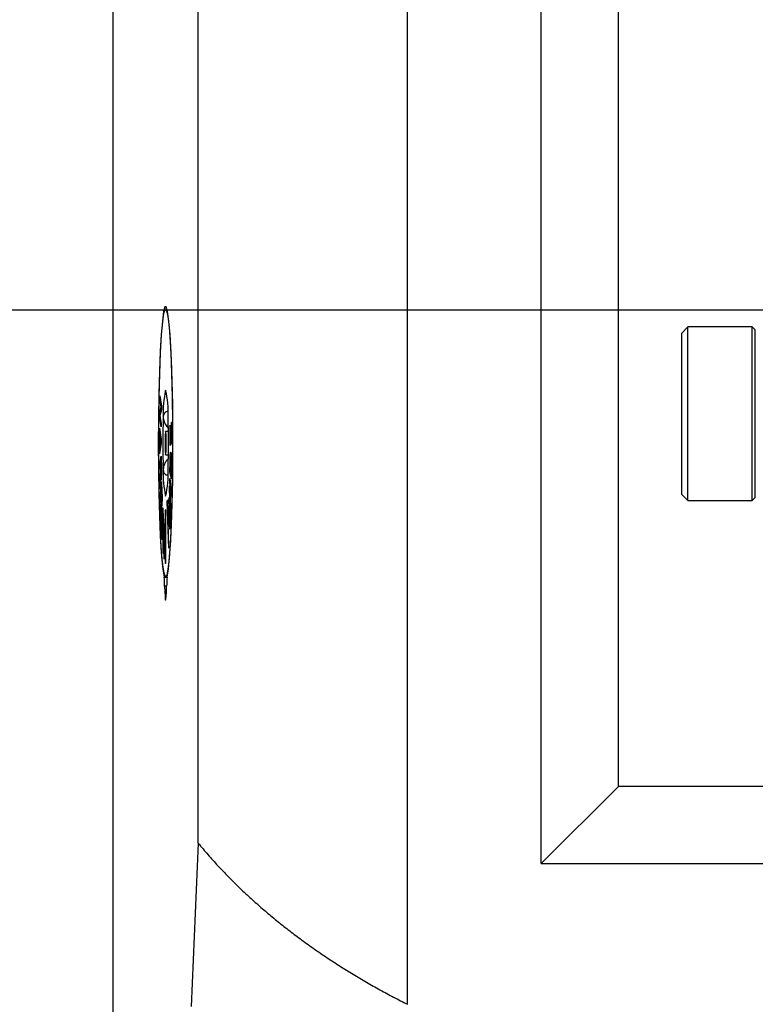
# Model space of a CAD drawing. Header units: millimetres. Extents: x 0 to 1737, y 0 to 594.
# Tile 33 of 42: x 1355 to 1373, y 200 to 224. Entities that reach past the tile are written whole.
import ezdxf

# ---------------------------------------------------------------- set-up
doc = ezdxf.new("R2010")
doc.units = ezdxf.units.MM
doc.header["$PDSIZE"] = -1
doc.layers.add('SLD-0', color=7, linetype='Continuous')
doc.styles.add('SLDTEXTSTYLE0', font='TXT', dxfattribs={"width": 0.75})
doc.dimstyles.new('SLDDIMSTYLE1', dxfattribs={"dimtxt": 3.5, "dimasz": 3.2, "dimexe": 0, "dimexo": 0.0625, "dimgap": 0.875, "dimtad": 1, "dimdec": 1, "dimlfac": 3, "dimrnd": 1e-09, "dimzin": 4, "dimdsep": 46, "dimtxsty": 'SLDTEXTSTYLE0', "dimsah": 1, "dimcen": 0.09, "dimadec": 0, "dimazin": 1, "dimtfac": 1, "dimtdec": 1, "dimtofl": 0, "dimtmove": 0, "dimatfit": 3, "dimfxl": 1, "dimfrac": 2, "dimtolj": 1, "dimtzin": 12, "dimarcsym": 0})
doc.dimstyles.new('SLDDIMSTYLE4', dxfattribs={"dimtxt": 3.5, "dimasz": 3.2, "dimexe": 0, "dimexo": 0.0625, "dimgap": 0.875, "dimtad": 1, "dimdec": 1, "dimlfac": 3, "dimrnd": 1e-09, "dimzin": 4, "dimdsep": 46, "dimtxsty": 'SLDTEXTSTYLE0', "dimsah": 1, "dimcen": 0.09, "dimadec": 0, "dimazin": 1, "dimtfac": 1, "dimtdec": 1, "dimtmove": 0, "dimatfit": 0, "dimfxl": 1, "dimfrac": 2, "dimtolj": 1, "dimtzin": 12, "dimarcsym": 0})

# ---------------------------------------------------------------- blocks, each defined once
blk = doc.blocks.new('*D84')
at = {"layer": 'Defpoints', "color": 0, "transparency": 16777216}
for p in [(1381.458, 214.562), (1394.125, 214.562), (1394.125, 168.495)]:
    blk.add_point(p, dxfattribs=at)
at = {"layer": 'SLD-0', "color": 0, "lineweight": -2, "transparency": 16777216}
for p, q in [((1381.458, 214.499), (1381.458, 168.495)), ((1394.125, 214.499), (1394.125, 168.495)), ((1381.458, 168.495), (1355.508, 168.495)), ((1390.925, 168.495), (1384.658, 168.495))]:
    blk.add_line(p, q, dxfattribs=at)
at = {"layer": 'SLD-0', "color": 0, "transparency": 16777216}
for points in [[(1384.658, 169.028), (1384.658, 167.962), (1381.458, 168.495)], [(1390.925, 169.028), (1390.925, 167.962), (1394.125, 168.495)]]:
    blk.add_solid(points, dxfattribs=at)
at = {"layer": 'SLD-0', "color": 0, "transparency": 16777216, "insert": (1366.883, 172.87), "char_height": 3.5, "attachment_point": 2, "style": 'SLDTEXTSTYLE0'}
blk.add_mtext('\\A1;38.0 [1.50]', dxfattribs=at)
blk = doc.blocks.new('*D87')
at = {"layer": 'Defpoints', "color": 0, "transparency": 16777216}
for p in [(1378.855, 242.145), (1346.892, 217.145), (1378.843, 217.145)]:
    blk.add_point(p, dxfattribs=at)
at = {"layer": 'SLD-0', "color": 0, "lineweight": -2, "transparency": 16777216}
for p, q in [((1378.792, 242.145), (1346.892, 242.145)), ((1346.892, 238.945), (1346.892, 220.345)), ((1378.78, 217.145), (1346.892, 217.145))]:
    blk.add_line(p, q, dxfattribs=at)
at = {"layer": 'SLD-0', "color": 0, "transparency": 16777216}
for points in [[(1346.358, 238.945), (1347.425, 238.945), (1346.892, 242.145)], [(1346.358, 220.345), (1347.425, 220.345), (1346.892, 217.145)]]:
    blk.add_solid(points, dxfattribs=at)
at = {"layer": 'SLD-0', "color": 0, "transparency": 16777216, "insert": (1342.517, 229.645), "char_height": 3.5, "attachment_point": 2, "rotation": 90, "style": 'SLDTEXTSTYLE0'}
blk.add_mtext('\\A1;75.0 [2.95]', dxfattribs=at)

msp = doc.modelspace()

# ---------------------------------------------------------------- linework, layer by layer
at = {"color": 7, "linetype": 'Continuous', "lineweight": 25}
for p, q in [((1356.958474, 192.517051), (1356.958474, 505.139528)), ((1364.291807, 199.838881), (1364.291807, 497.817697)), ((1367.625141, 203.344956), (1367.625141, 494.311622)), ((1359.078566, 203.854727), (1359.078566, 493.801851)), ((1369.549642, 205.269457), (1369.549642, 492.387122)), ((1358.305982, 217.161622), (1358.26673, 217.161622)), ((1371.281341, 216.728289), (1371.125141, 216.572089)), ((1371.125141, 212.551156), (1371.125141, 216.572089)), ((1372.878474, 216.728289), (1371.281341, 216.728289)), ((1371.281341, 212.394956), (1371.281341, 216.728289)), ((1372.958474, 216.648289), (1372.878474, 216.728289)), ((1372.878474, 212.394956), (1372.878474, 216.728289)), ((1372.958474, 212.474956), (1372.958474, 216.648289)), ((1358.121403, 214.925394), (1358.122817, 215.008882)), ((1358.136287, 214.925561), (1358.121403, 214.925394)), ((1358.154267, 214.72206), (1358.121403, 214.925394)), ((1358.122817, 215.008882), (1358.164641, 214.750171)), ((1358.114061, 214.492539), (1358.115571, 214.581447)), ((1358.115571, 214.581447), (1358.154267, 214.72206)), ((1358.141179, 214.581057), (1358.115571, 214.581447)), ((1358.163131, 214.661263), (1358.124462, 214.519975)), ((1358.164163, 214.722016), (1358.154267, 214.72206)), ((1358.164641, 214.750171), (1358.163131, 214.661263)), ((1358.12887, 214.492705), (1358.114061, 214.492539)), ((1358.155885, 214.233827), (1358.114061, 214.492539)), ((1358.124462, 214.519975), (1358.157299, 214.316809)), ((1358.157299, 214.316809), (1358.155885, 214.233827)), ((1358.39607, 214.270415), (1358.40121, 214.278801)), ((1358.40121, 214.278801), (1358.402901, 213.899477)), ((1358.415922, 214.344484), (1358.421088, 214.352873)), ((1358.417799, 213.923577), (1358.415922, 214.344484)), ((1358.421127, 214.344236), (1358.415922, 214.344484)), ((1358.421088, 214.352873), (1358.423367, 213.841191)), ((1358.110844, 214.10399), (1358.110928, 214.200555)), ((1358.12606, 214.104184), (1358.110844, 214.10399)), ((1358.12405, 214.024623), (1358.110844, 214.10399)), ((1358.110928, 214.200555), (1358.1545, 213.923053)), ((1358.334193, 214.120225), (1358.266689, 214.116683)), ((1358.377389, 214.265946), (1358.382555, 214.274335)), ((1358.379593, 213.770154), (1358.377389, 214.265946)), ((1358.382594, 214.265698), (1358.377389, 214.265946)), ((1358.382555, 214.274335), (1358.384358, 213.869317)), ((1358.397761, 213.891091), (1358.39607, 214.270415)), ((1358.401249, 214.270168), (1358.39607, 214.270415)), ((1358.154417, 213.825473), (1358.110379, 213.558423)), ((1358.123807, 213.738141), (1358.12405, 214.024623)), ((1358.138523, 214.024808), (1358.12405, 214.024623)), ((1358.128747, 213.996953), (1358.128544, 213.764587)), ((1358.128544, 213.764587), (1358.140733, 213.832085)), ((1358.142844, 213.997291), (1358.128747, 213.996953)), ((1358.141518, 213.91738), (1358.128747, 213.996953)), ((1358.154422, 213.831855), (1358.140733, 213.832085)), ((1358.154496, 213.917596), (1358.141518, 213.91738)), ((1358.154462, 213.877848), (1358.149856, 213.877844)), ((1358.1545, 213.923053), (1358.154417, 213.825473)), ((1358.423367, 213.841191), (1358.379593, 213.770154)), ((1358.384358, 213.869317), (1358.397761, 213.891091)), ((1358.417562, 213.867428), (1358.384358, 213.869317)), ((1358.42315, 213.88988), (1358.397761, 213.891091)), ((1358.402901, 213.899477), (1358.417799, 213.923577)), ((1358.423113, 213.898328), (1358.402901, 213.899477)), ((1358.412733, 213.823934), (1358.412539, 213.867714)), ((1358.417562, 213.867428), (1358.42321, 213.876603)), ((1358.423001, 213.923329), (1358.417799, 213.923577)), ((1358.110379, 213.558423), (1358.11047, 213.66226)), ((1358.11047, 213.66226), (1358.123807, 213.738141)), ((1358.127466, 213.662037), (1358.11047, 213.66226)), ((1358.139981, 213.73793), (1358.123807, 213.738141)), ((1358.144316, 213.764218), (1358.128544, 213.764587)), ((1358.266689, 213.539895), (1358.334193, 213.536353)), ((1358.112889, 213.268847), (1358.155006, 213.50056)), ((1358.151661, 213.387652), (1358.137731, 213.311043)), ((1358.137731, 213.311043), (1358.140562, 213.123242)), ((1358.156704, 213.387761), (1358.151661, 213.387652)), ((1358.154807, 213.179077), (1358.151661, 213.387652)), ((1358.155006, 213.50056), (1358.159411, 213.207879)), ((1358.373219, 213.112343), (1358.37582, 213.345082)), ((1358.38087, 213.322176), (1358.379292, 213.180841)), ((1358.114202, 213.181532), (1358.112889, 213.268847)), ((1358.130036, 213.268642), (1358.112889, 213.268847)), ((1358.132905, 213.28442), (1358.114202, 213.181532)), ((1358.13813, 213.284533), (1358.132905, 213.28442)), ((1358.134424, 213.183426), (1358.132905, 213.28442)), ((1358.139655, 213.183451), (1358.134424, 213.183426)), ((1358.395869, 213.113254), (1358.373219, 213.112343)), ((1358.416237, 212.936932), (1358.373219, 213.112343)), ((1358.379292, 213.180841), (1358.412158, 213.046839)), ((1358.412158, 213.046839), (1358.413762, 213.190378)), ((1358.41895, 213.180334), (1358.416237, 212.936932)), ((1358.12, 212.796809), (1358.127438, 212.932895)), ((1358.131383, 212.865252), (1358.121654, 212.687033)), ((1358.134559, 212.932806), (1358.127438, 212.932895)), ((1358.128828, 212.409911), (1358.16521, 212.869256)), ((1358.146078, 212.996405), (1358.146463, 212.996399)), ((1358.16521, 212.869256), (1358.173951, 212.616515)), ((1358.367888, 212.865688), (1358.369984, 212.947375)), ((1358.378666, 212.865946), (1358.367888, 212.865688)), ((1358.407305, 212.496009), (1358.367888, 212.865688)), ((1358.369984, 212.947375), (1358.409401, 212.577695)), ((1358.417458, 213.04651), (1358.412158, 213.046839)), ((1358.121654, 212.687033), (1358.12, 212.796809)), ((1358.127645, 212.796768), (1358.12, 212.796809)), ((1358.163797, 212.743322), (1358.151752, 212.591116)), ((1358.151752, 212.591116), (1358.157366, 212.428915)), ((1358.169561, 212.743462), (1358.163797, 212.743322)), ((1358.170034, 212.563083), (1358.163797, 212.743322)), ((1358.362804, 212.692628), (1358.36593, 212.761382)), ((1358.380287, 212.259017), (1358.362804, 212.692628)), ((1358.368571, 212.692617), (1358.362804, 212.692628)), ((1358.36593, 212.761382), (1358.392438, 212.071165)), ((1358.409401, 212.577695), (1358.407305, 212.496009)), ((1358.13143, 212.334544), (1358.128828, 212.409911)), ((1358.137397, 212.409869), (1358.128828, 212.409911)), ((1358.147587, 212.538508), (1358.13143, 212.334544)), ((1358.153568, 212.538653), (1358.147587, 212.538508)), ((1358.150608, 212.45117), (1358.147587, 212.538508)), ((1358.156594, 212.451227), (1358.150608, 212.45117)), ((1358.173268, 212.324369), (1358.155594, 212.323584)), ((1358.30842, 212.363455), (1358.312941, 212.413841)), ((1358.34358, 211.211742), (1358.30842, 212.363455)), ((1358.31448, 212.363417), (1358.30842, 212.363455)), ((1358.348101, 211.262129), (1358.312941, 212.413841)), ((1358.348971, 212.389091), (1358.352731, 212.471596)), ((1358.366763, 211.920502), (1358.348971, 212.389091)), ((1358.36087, 212.389056), (1358.348971, 212.389091)), ((1358.352731, 212.471596), (1358.372789, 212.268185)), ((1358.363372, 212.363687), (1358.354739, 212.362189)), ((1358.359361, 212.31405), (1358.354739, 212.362189)), ((1358.368226, 212.314459), (1358.359361, 212.31405)), ((1358.389444, 212.005466), (1358.359361, 212.31405)), ((1371.125141, 212.551156), (1371.281341, 212.394956)), ((1371.281341, 212.394956), (1372.878474, 212.394956)), ((1372.878474, 212.394956), (1372.958474, 212.474956)), ((1358.142934, 212.002053), (1358.147876, 212.173607)), ((1358.152665, 212.131909), (1358.146204, 211.907296)), ((1358.15376, 212.173558), (1358.147876, 212.173607)), ((1358.200912, 212.086176), (1358.194466, 212.086087)), ((1358.264503, 212.161416), (1358.269737, 212.161862)), ((1358.264815, 210.828096), (1358.264503, 212.161416)), ((1358.269737, 212.161325), (1358.264503, 212.161416)), ((1358.270048, 210.828542), (1358.269737, 212.161862)), ((1358.335667, 212.09693), (1358.338863, 212.167042)), ((1358.345138, 212.097068), (1358.335667, 212.09693)), ((1358.37489, 211.685803), (1358.335667, 212.09693)), ((1358.338863, 212.167042), (1358.364055, 211.886112)), ((1358.357926, 212.282644), (1358.37806, 211.755406)), ((1358.385217, 212.259174), (1358.380287, 212.259017)), ((1358.392438, 212.071165), (1358.389444, 212.005466)), ((1358.14893, 212.002058), (1358.142934, 212.002053)), ((1358.146204, 211.907296), (1358.142934, 212.002053)), ((1358.202666, 211.851306), (1358.197937, 211.851329)), ((1358.2049, 211.09576), (1358.209702, 211.944562)), ((1358.209702, 211.944562), (1358.214311, 211.915193)), ((1358.214311, 211.915193), (1358.210421, 211.363584)), ((1358.21312, 211.32881), (1358.228917, 211.822079)), ((1358.228917, 211.822079), (1358.234342, 211.787537)), ((1358.371749, 211.920658), (1358.366763, 211.920502)), ((1358.371802, 211.795964), (1358.366763, 211.920502)), ((1358.198896, 211.679214), (1358.193101, 211.679277)), ((1358.227203, 211.623575), (1358.209482, 211.066558)), ((1358.225924, 210.961764), (1358.229268, 211.610392)), ((1358.229268, 211.610392), (1358.22982, 211.71021)), ((1358.233464, 211.610384), (1358.229268, 211.610392)), ((1358.23396, 211.710558), (1358.22982, 211.71021)), ((1358.25338, 211.666223), (1358.23024, 210.93423)), ((1358.234342, 211.787537), (1358.232204, 211.356141)), ((1358.234643, 211.22039), (1358.24886, 211.695093)), ((1358.24886, 211.695093), (1358.25338, 211.666223)), ((1358.37806, 211.755406), (1358.37489, 211.685803)), ((1358.210413, 211.095827), (1358.2049, 211.09576)), ((1358.209482, 211.066558), (1358.2049, 211.09576)), ((1358.209037, 211.192333), (1358.21312, 211.32881)), ((1358.21347, 211.191911), (1358.209037, 211.192333)), ((1358.217824, 211.328768), (1358.21312, 211.32881)), ((1358.239285, 211.22035), (1358.234643, 211.22039)), ((1358.348101, 211.262129), (1358.34358, 211.211742)), ((1358.231112, 210.961827), (1358.225924, 210.961764)), ((1358.23024, 210.93423), (1358.225924, 210.961764)), ((1358.234164, 211.05836), (1358.229972, 211.058836)), ((1358.270048, 210.828542), (1358.264815, 210.828096)), ((1358.228794, 210.4894), (1358.304667, 210.4894)), ((1358.26673, 210.494956), (1358.305982, 210.494956)), ((1358.291713, 210.262842), (1358.241748, 210.262842)), ((1369.549642, 205.269457), (1367.625141, 203.344956)), ((1380.096388, 205.269457), (1369.549642, 205.269457)), ((1359.078566, 203.854727), (1358.899796, 199.783914)), ((1367.625141, 203.344956), (1407.958474, 203.344956))]:
    msp.add_line(p, q, dxfattribs=at)
at = {"color": 7, "linetype": 'Continuous', "lineweight": 25, "flags": 128}
for points in [[(1358.304667, 210.4894), (1358.336804, 210.684897), (1358.366448, 210.992216), (1358.392545, 211.400426), (1358.414166, 211.895004), (1358.430542, 212.458356), (1358.441091, 213.070443), (1358.445437, 213.709489), (1358.443426, 214.352761), (1358.435129, 214.977375), (1358.420841, 215.561112), (1358.401071, 216.083206), (1358.376523, 216.525084), (1358.348068, 216.871026), (1358.31672, 217.108726), (1358.283594, 217.229729), (1358.249867, 217.229729), (1358.216741, 217.108726), (1358.185393, 216.871026), (1358.156938, 216.525084), (1358.132389, 216.083206), (1358.11262, 215.561112), (1358.098332, 214.977375), (1358.090035, 214.352761), (1358.088024, 213.709489), (1358.09237, 213.070443), (1358.102919, 212.458356), (1358.119295, 211.895004), (1358.140916, 211.400426), (1358.167013, 210.992216), (1358.196657, 210.684897), (1358.228794, 210.4894)], [(1358.092279, 213.813408), (1358.095284, 214.444508), (1358.104486, 215.053336), (1358.119551, 215.617888), (1358.139936, 216.117759), (1358.164904, 216.534883), (1358.193552, 216.854184), (1358.224845, 217.06412), (1358.257652, 217.157106), (1358.290786, 217.129779), (1358.323052, 216.983128), (1358.353282, 216.722453), (1358.380383, 216.357175), (1358.403377, 215.900496), (1358.421432, 215.368923), (1358.433896, 214.781667), (1358.440318, 214.159954), (1358.440466, 213.526253), (1358.434335, 212.903469), (1358.422146, 212.31411), (1358.40434, 211.779477), (1358.38156, 211.318894), (1358.354631, 210.949007), (1358.324524, 210.683185), (1358.292328, 210.531035), (1358.259208, 210.498056), (1358.226359, 210.585441), (1358.194969, 210.790031), (1358.166173, 211.104431), (1358.141011, 211.517278), (1358.120394, 212.013652), (1358.105065, 212.575611), (1358.095579, 213.182845), (1358.092279, 213.813408)], [(1358.281824, 213.829577), (1358.280649, 213.939841), (1358.277355, 214.033123), (1358.272444, 214.095221), (1358.266663, 214.116681), (1358.260892, 214.094236), (1358.25601, 214.031303), (1358.25276, 213.937462), (1358.251637, 213.827002), (1358.252812, 213.716737), (1358.256105, 213.623455), (1358.261017, 213.561357), (1358.266798, 213.539897), (1358.272569, 213.562342), (1358.277451, 213.625276), (1358.280701, 213.719116), (1358.281824, 213.829577)], [(1358.241748, 210.262842), (1358.245422, 210.121389), (1358.251222, 210.008888), (1358.258569, 209.936561), (1358.26673, 209.911622), (1358.274891, 209.936561), (1358.282239, 210.008888), (1358.288039, 210.121389), (1358.291713, 210.262842)]]:
    msp.add_lwpolyline(points, dxfattribs=at)
at = {"color": 7, "linetype": 'Continuous', "lineweight": 25}
for centre, radius, start, end in [((1360.709189, 214.595126), 2.504981, 167.2037158, 182.54246), ((1355.956178, 214.607738), 2.373017, 357.258246, 13.2080436), ((1381.477273, 213.828616), 23.279827, 178.3867572, 181.6400177), ((1335.056188, 213.827962), 23.279827, 358.3867572, 1.6400177), ((1360.577283, 213.048841), 2.373017, 177.258246, 193.2080436), ((1355.824272, 213.061452), 2.504981, 347.2037158, 2.54246), ((1356.557072, 210.280166), 1.684765, 359.4108162, 7.1340799), ((1359.976389, 210.280166), 1.684765, 172.8659201, 180.5891838)]:
    msp.add_arc(centre, radius, start, end, dxfattribs=at)
for points, knots in [([(1358.33182, 214.613102), (1358.32354, 214.614377), (1358.292904, 214.619095), (1358.253627, 214.598416), (1358.218071, 214.555516), (1358.207711, 214.511349), (1358.206746, 214.485917), (1358.206673, 214.484006)], [0, 0, 0, 0, 0.11983144, 0.443375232, 0.710093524, 0.978209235, 1, 1, 1, 1]), ([(1358.206673, 214.484006), (1358.207449, 214.464262), (1358.209059, 214.423252), (1358.230184, 214.3545), (1358.269237, 214.275045), (1358.30919, 214.22979), (1358.33302, 214.202799)], [0, 0, 0, 0, 0.199115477, 0.41358012, 0.650237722, 1, 1, 1, 1]), ([(1358.140733, 213.832085), (1358.142074, 213.839482), (1358.144255, 213.851511), (1358.147295, 213.86689), (1358.149002, 213.874192), (1358.149856, 213.877844)], [0, 0, 0, 0, 0.443891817, 0.721846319, 1, 1, 1, 1]), ([(1358.149856, 213.877844), (1358.148485, 213.882973), (1358.146394, 213.890798), (1358.143628, 213.905189), (1358.142222, 213.913315), (1358.141518, 213.91738)], [0, 0, 0, 0, 0.487277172, 0.743521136, 1, 1, 1, 1]), ([(1358.378074, 213.472947), (1358.378933, 213.494784), (1358.380653, 213.53851), (1358.385312, 213.584238), (1358.392156, 213.609647), (1358.397572, 213.592743), (1358.400713, 213.582936)], [0, 0, 0, 0, 0.170759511, 0.34193587, 0.618237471, 1, 1, 1, 1]), ([(1358.400713, 213.582936), (1358.402074, 213.576737), (1358.406178, 213.558037), (1358.41169, 213.510353), (1358.416309, 213.437583), (1358.418813, 213.36481), (1358.419757, 213.276772), (1358.419245, 213.215543), (1358.41895, 213.180334)], [0, 0, 0, 0, 0.1326001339, 0.4000472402, 0.5647923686, 0.6943725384, 0.8242516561, 1, 1, 1, 1]), ([(1358.331341, 213.436148), (1358.319417, 213.425399), (1358.285507, 213.394826), (1358.245446, 213.326238), (1358.213774, 213.244301), (1358.206364, 213.189823), (1358.206938, 213.164278), (1358.206982, 213.162352)], [0, 0, 0, 0, 0.166206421, 0.472685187, 0.725329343, 0.979297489, 1, 1, 1, 1]), ([(1358.37582, 213.345082), (1358.375973, 213.35811), (1358.376278, 213.384172), (1358.376922, 213.427722), (1358.377651, 213.456356), (1358.378074, 213.472947)], [0, 0, 0, 0, 0.295960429, 0.592079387, 1, 1, 1, 1]), ([(1358.382986, 213.432443), (1358.3825, 213.415215), (1358.381768, 213.389225), (1358.381218, 213.351197), (1358.380986, 213.331862), (1358.38087, 213.322176)], [0, 0, 0, 0, 0.495317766, 0.74719274, 1, 1, 1, 1]), ([(1358.399628, 213.491358), (1358.398255, 213.496314), (1358.394825, 213.508691), (1358.390042, 213.508446), (1358.385919, 213.482214), (1358.383897, 213.454293), (1358.383127, 213.435832), (1358.382986, 213.432443)], [0, 0, 0, 0, 0.236088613, 0.589523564, 0.791600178, 0.961743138, 1, 1, 1, 1]), ([(1358.409744, 213.416632), (1358.408524, 213.429933), (1358.406337, 213.45377), (1358.402886, 213.476364), (1358.400718, 213.486345), (1358.399628, 213.491358)], [0, 0, 0, 0, 0.385872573, 0.691510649, 1, 1, 1, 1]), ([(1358.413762, 213.190378), (1358.414009, 213.216897), (1358.414424, 213.26141), (1358.413997, 213.325387), (1358.41243, 213.378404), (1358.410699, 213.403044), (1358.409744, 213.416632)], [0, 0, 0, 0, 0.312211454, 0.524043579, 0.737525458, 1, 1, 1, 1]), ([(1358.127438, 212.932895), (1358.128441, 212.951428), (1358.130449, 212.988518), (1358.132948, 213.038366), (1358.134494, 213.084038), (1358.135081, 213.127457), (1358.134758, 213.159921), (1358.134476, 213.179754), (1358.134424, 213.183426)], [0, 0, 0, 0, 0.2638600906, 0.528049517, 0.6815230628, 0.7964000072, 0.962306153, 1, 1, 1, 1]), ([(1358.140562, 213.123242), (1358.140987, 213.097364), (1358.14162, 213.058701), (1358.143473, 213.017321), (1358.145341, 212.998237), (1358.147637, 212.990053), (1358.149214, 212.996259), (1358.150105, 212.999765)], [0, 0, 0, 0, 0.3199136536, 0.4779661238, 0.6361006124, 0.794424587, 1, 1, 1, 1]), ([(1358.150105, 212.999765), (1358.150991, 213.005885), (1358.15254, 213.016595), (1358.154239, 213.048698), (1358.155216, 213.087319), (1358.155386, 213.133014), (1358.155002, 213.163559), (1358.154807, 213.179077)], [0, 0, 0, 0, 0.234576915, 0.410509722, 0.586777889, 0.790071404, 1, 1, 1, 1]), ([(1358.159411, 213.207879), (1358.159764, 213.182039), (1358.160389, 213.136231), (1358.160524, 213.066604), (1358.159124, 213.004935), (1358.156589, 212.954272), (1358.153839, 212.924492), (1358.152057, 212.91344), (1358.151489, 212.90992)], [0, 0, 0, 0, 0.209087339, 0.370658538, 0.53430798, 0.719834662, 0.91075093, 1, 1, 1, 1]), ([(1358.206982, 213.162352), (1358.208894, 213.144296), (1358.212866, 213.106786), (1358.237402, 213.065254), (1358.275329, 213.035519), (1358.310994, 213.034617), (1358.330057, 213.034134)], [0, 0, 0, 0, 0.2159284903, 0.4485636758, 0.7052657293, 1, 1, 1, 1]), ([(1358.135723, 212.963364), (1358.13532, 212.952479), (1358.13447, 212.929569), (1358.133027, 212.896624), (1358.131932, 212.87573), (1358.131383, 212.865252)], [0, 0, 0, 0, 0.310956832, 0.654471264, 1, 1, 1, 1]), ([(1358.137203, 213.032316), (1358.137108, 213.025902), (1358.136918, 213.01307), (1358.136492, 212.989436), (1358.136022, 212.973486), (1358.135723, 212.963364)], [0, 0, 0, 0, 0.267528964, 0.53521445, 1, 1, 1, 1]), ([(1358.151489, 212.90992), (1358.150107, 212.904075), (1358.147555, 212.893282), (1358.143718, 212.905151), (1358.140413, 212.941771), (1358.138364, 212.989137), (1358.137472, 213.022307), (1358.137203, 213.032316)], [0, 0, 0, 0, 0.244755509, 0.451928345, 0.659991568, 0.897404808, 1, 1, 1, 1]), ([(1358.168346, 212.366102), (1358.169114, 212.37735), (1358.170422, 212.396516), (1358.171522, 212.436416), (1358.171832, 212.475209), (1358.171369, 212.519553), (1358.170531, 212.546878), (1358.170034, 212.563083)], [0, 0, 0, 0, 0.241993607, 0.412358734, 0.582948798, 0.752670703, 1, 1, 1, 1]), ([(1358.173951, 212.616515), (1358.174691, 212.59386), (1358.176001, 212.553737), (1358.177214, 212.488117), (1358.176835, 212.421579), (1358.175213, 212.359551), (1358.173087, 212.31559), (1358.171566, 212.295175), (1358.171072, 212.288547)], [0, 0, 0, 0, 0.210076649, 0.372040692, 0.536258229, 0.720785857, 0.909350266, 1, 1, 1, 1]), ([(1358.147876, 212.173607), (1358.148546, 212.197002), (1358.149886, 212.24382), (1358.151471, 212.305721), (1358.152225, 212.358176), (1358.15208, 212.402496), (1358.151269, 212.431083), (1358.150712, 212.448016), (1358.150608, 212.45117)], [0, 0, 0, 0, 0.265310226, 0.530931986, 0.684141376, 0.800710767, 0.962884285, 1, 1, 1, 1]), ([(1358.155594, 212.323584), (1358.155601, 212.316919), (1358.155615, 212.303586), (1358.155577, 212.278776), (1358.155381, 212.261028), (1358.155257, 212.249826)], [0, 0, 0, 0, 0.269331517, 0.538812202, 1, 1, 1, 1]), ([(1358.171072, 212.288547), (1358.169844, 212.275039), (1358.167593, 212.250269), (1358.163782, 212.240011), (1358.160333, 212.254556), (1358.157595, 212.285831), (1358.156196, 212.312219), (1358.155594, 212.323584)], [0, 0, 0, 0, 0.245906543, 0.450928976, 0.656612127, 0.852113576, 1, 1, 1, 1]), ([(1358.157366, 212.428915), (1358.158164, 212.406076), (1358.159359, 212.371916), (1358.16124, 212.353226), (1358.161863, 212.347032)], [0, 0, 0, 0, 0.668559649, 1, 1, 1, 1]), ([(1358.16346, 212.341378), (1358.163612, 212.340768), (1358.16445, 212.337392), (1358.166215, 212.343917), (1358.167588, 212.358208), (1358.168346, 212.366102)], [0, 0, 0, 0, 0.089895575, 0.497220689, 1, 1, 1, 1]), ([(1358.354739, 212.362189), (1358.355178, 212.351792), (1358.355945, 212.333591), (1358.357005, 212.307028), (1358.357619, 212.290773), (1358.357926, 212.282644)], [0, 0, 0, 0, 0.399777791, 0.699812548, 1, 1, 1, 1]), ([(1358.155257, 212.249826), (1358.155045, 212.237112), (1358.154601, 212.210444), (1358.153741, 212.170943), (1358.153024, 212.144947), (1358.152665, 212.131909)], [0, 0, 0, 0, 0.312311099, 0.655090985, 1, 1, 1, 1]), ([(1358.169711, 212.017856), (1358.170606, 212.03832), (1358.173305, 212.100043), (1358.178215, 212.178472), (1358.184831, 212.225815), (1358.190963, 212.22776), (1358.195205, 212.194428), (1358.197108, 212.167093), (1358.197538, 212.160924)], [0, 0, 0, 0, 0.1301404, 0.392507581, 0.584993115, 0.778135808, 0.949927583, 1, 1, 1, 1]), ([(1358.194466, 212.086087), (1358.193259, 212.100913), (1358.190834, 212.130699), (1358.186633, 212.134253), (1358.182232, 212.112094), (1358.177685, 212.052725), (1358.174966, 211.991837), (1358.173477, 211.958484)], [0, 0, 0, 0, 0.171925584, 0.345386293, 0.491164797, 0.721269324, 1, 1, 1, 1]), ([(1358.197937, 211.851329), (1358.198214, 211.877969), (1358.198769, 211.931458), (1358.197793, 212.00667), (1358.196157, 212.058102), (1358.19489, 212.07908), (1358.194466, 212.086087)], [0, 0, 0, 0, 0.312857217, 0.628187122, 0.875816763, 1, 1, 1, 1]), ([(1358.197538, 212.160924), (1358.198578, 212.142609), (1358.200665, 212.10588), (1358.202691, 212.02806), (1358.203659, 211.927312), (1358.20254, 211.794374), (1358.19967, 211.689814), (1358.197345, 211.631709), (1358.196859, 211.619566)], [0, 0, 0, 0, 0.133454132, 0.267635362, 0.423584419, 0.63615378, 0.923961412, 1, 1, 1, 1]), ([(1358.372789, 212.268185), (1358.374017, 212.255428), (1358.376472, 212.229912), (1358.381021, 212.179973), (1358.384249, 212.139933), (1358.386304, 212.114439)], [0, 0, 0, 0, 0.2664666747, 0.5329536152, 1, 1, 1, 1]), ([(1358.386304, 212.114439), (1358.385418, 212.135101), (1358.383955, 212.169253), (1358.381959, 212.217605), (1358.380845, 212.245212), (1358.380287, 212.259017)], [0, 0, 0, 0, 0.433700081, 0.716836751, 1, 1, 1, 1]), ([(1358.163757, 211.740018), (1358.163922, 211.766618), (1358.164242, 211.81847), (1358.165973, 211.915459), (1358.168224, 211.977128), (1358.169711, 212.017856)], [0, 0, 0, 0, 0.263450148, 0.51356369, 1, 1, 1, 1]), ([(1358.173477, 211.958484), (1358.172646, 211.937046), (1358.170423, 211.879742), (1358.168402, 211.784879), (1358.168441, 211.687918), (1358.169653, 211.616557), (1358.171333, 211.578164), (1358.172372, 211.561547), (1358.172491, 211.559653)], [0, 0, 0, 0, 0.180394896, 0.482196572, 0.670452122, 0.82495462, 0.98005248, 1, 1, 1, 1]), ([(1358.193101, 211.679277), (1358.193934, 211.700753), (1358.195367, 211.737707), (1358.196964, 211.795999), (1358.197611, 211.832793), (1358.197937, 211.851329)], [0, 0, 0, 0, 0.407755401, 0.701640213, 1, 1, 1, 1]), ([(1358.364055, 211.886112), (1358.365261, 211.872616), (1358.367168, 211.851269), (1358.36974, 211.820882), (1358.371115, 211.80427), (1358.371802, 211.795964)], [0, 0, 0, 0, 0.462183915, 0.731075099, 1, 1, 1, 1]), ([(1358.169446, 211.485326), (1358.1684, 211.503472), (1358.166303, 211.539883), (1358.164282, 211.616399), (1358.163655, 211.685664), (1358.163735, 211.727911), (1358.163757, 211.740018)], [0, 0, 0, 0, 0.279067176, 0.559955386, 0.87388834, 1, 1, 1, 1]), ([(1358.172491, 211.559653), (1358.173658, 211.545478), (1358.176, 211.517045), (1358.180399, 211.512819), (1358.18517, 211.538353), (1358.189522, 211.599131), (1358.191964, 211.653802), (1358.193101, 211.679277)], [0, 0, 0, 0, 0.1702409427, 0.3414537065, 0.530270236, 0.781128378, 1, 1, 1, 1]), ([(1358.196859, 211.619566), (1358.195958, 211.599177), (1358.194156, 211.558367), (1358.190012, 211.486512), (1358.186145, 211.455707), (1358.183582, 211.435294)], [0, 0, 0, 0, 0.251965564, 0.504316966, 1, 1, 1, 1]), ([(1358.22982, 211.71021), (1358.229486, 211.698502), (1358.228901, 211.678011), (1358.228022, 211.649188), (1358.227476, 211.632114), (1358.227203, 211.623575)], [0, 0, 0, 0, 0.399879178, 0.699875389, 1, 1, 1, 1]), ([(1358.183582, 211.435294), (1358.18221, 211.429363), (1358.179454, 211.417459), (1358.174948, 211.426218), (1358.171609, 211.454534), (1358.169871, 211.47928), (1358.169446, 211.485326)], [0, 0, 0, 0, 0.281272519, 0.564587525, 0.893604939, 1, 1, 1, 1]), ([(1358.210421, 211.363584), (1358.210234, 211.337153), (1358.209937, 211.295316), (1358.209454, 211.23829), (1358.209176, 211.207653), (1358.209037, 211.192333)], [0, 0, 0, 0, 0.461711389, 0.730835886, 1, 1, 1, 1]), ([(1358.232204, 211.356141), (1358.232062, 211.329608), (1358.231778, 211.276539), (1358.231118, 211.177154), (1358.230418, 211.104877), (1358.229972, 211.058836)], [0, 0, 0, 0, 0.266301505, 0.532621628, 1, 1, 1, 1]), ([(1358.229972, 211.058836), (1358.230627, 211.082392), (1358.231709, 211.121338), (1358.233278, 211.175071), (1358.234188, 211.205283), (1358.234643, 211.22039)], [0, 0, 0, 0, 0.433514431, 0.716738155, 1, 1, 1, 1]), ([(1359.078566, 203.854727), (1359.118207, 203.806861), (1359.197189, 203.711491), (1359.319087, 203.569952), (1359.442844, 203.430217), (1359.568666, 203.292353), (1359.696412, 203.156342), (1359.826033, 203.022189), (1359.957455, 202.889893), (1360.090613, 202.759453), (1360.225441, 202.630871), (1360.361871, 202.504146), (1360.499839, 202.379278), (1360.639281, 202.256267), (1360.780131, 202.135114), (1360.922329, 202.015817), (1361.06581, 201.898377), (1361.210513, 201.782794), (1361.407344, 201.629332), (1361.659242, 201.439971), (1361.970224, 201.217252), (1362.286979, 201.000983), (1362.609149, 200.791164), (1362.936397, 200.587801), (1363.268326, 200.390865), (1363.604789, 200.200469), (1363.944748, 200.016197), (1364.176574, 199.897755), (1364.291807, 199.838881)], [0, 0, 0, 0, 0.0318319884, 0.0634228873, 0.0947730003, 0.1258826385, 0.1567521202, 0.187381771, 0.2177719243, 0.2479229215, 0.2778351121, 0.3075088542, 0.3369445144, 0.3661424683, 0.395103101, 0.4238268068, 0.4523139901, 0.4805650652, 0.5085804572, 0.5657276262, 0.6222286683, 0.6780875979, 0.7333085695, 0.7878958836, 0.8418539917, 0.8951875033, 0.9479011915, 1, 1, 1, 1])]:
    msp.add_open_spline(points, degree=3, knots=knots, dxfattribs=at)

# ---------------------------------------------------------------- dimensions: what is measured, and where the dimension line sits
at = {"layer": 'SLD-0', "color": 250}
dim = msp.add_linear_dim(base=(1346.891807, 217.144956), p1=(1378.854978, 242.144956), p2=(1378.842921, 217.144956), angle=90, dimstyle='SLDDIMSTYLE4', dxfattribs=at)
dim.commit()
dim.dimension.update_dxf_attribs({"geometry": '*D87', "text_midpoint": (1346.891807, 229.644956), "dimtype": 160})
dim = msp.add_linear_dim(base=(1394.125141, 168.494956), p1=(1381.458474, 214.561622), p2=(1394.125141, 214.561622), dimstyle='SLDDIMSTYLE1', dxfattribs=at)
dim.commit()
dim.dimension.update_dxf_attribs({"geometry": '*D84', "text_midpoint": (1366.883474, 168.494956), "dimtype": 160})

doc.saveas('drawing.dxf')
